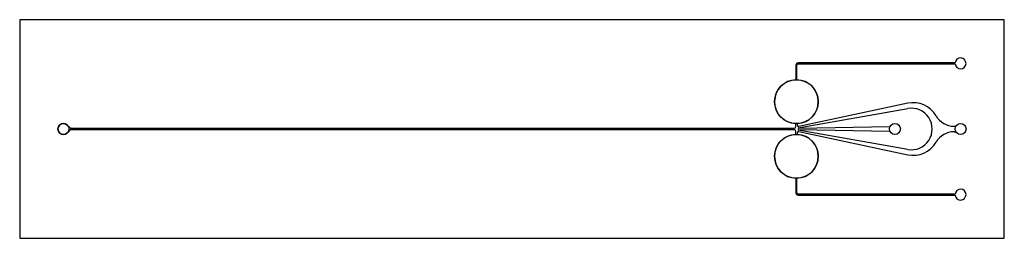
# Model space of a CAD drawing. Header units: millimetres. Extents: x -1167.3 to -1077.3, y -190.9 to -170.9.
import ezdxf

# ---------------------------------------------------------------- set-up
doc = ezdxf.new("R2010")
doc.units = ezdxf.units.MM
doc.header["$MEASUREMENT"] = 0
doc.layers.get('0').update_dxf_attribs({"linetype": 'CONTINUOUS'})

msp = doc.modelspace()

# ---------------------------------------------------------------- linework, layer by layer
for p, q in [((-1096.214, -176.409), (-1096.214, -175.058)), ((-1096.094, -180.798), (-1086.089, -179.034)), ((-1086.089, -178.552), (-1096.043, -180.668)), ((-1162.911, -180.555), (-1162.725, -180.74)), ((-1096.164, -180.57), (-1096.164, -180.406)), ((-1087.72, -180.702), (-1096.089, -180.848)), ((-1081.857, -180.654), (-1081.695, -180.654)), ((-1162.911, -181.262), (-1162.725, -181.076)), ((-1096.164, -181.411), (-1096.164, -181.246)), ((-1086.089, -182.782), (-1096.094, -181.018)), ((-1096.089, -180.968), (-1087.72, -181.114)), ((-1096.043, -181.148), (-1086.089, -183.264)), ((-1081.857, -181.163), (-1081.69, -181.17)), ((-1096.214, -186.758), (-1096.214, -185.407))]:
    msp.add_line(p, q)
msp.add_lwpolyline([(-1167.264, -170.908), (-1167.264, -190.908), (-1077.264, -190.908), (-1077.264, -170.908)], close=True)
for points in [[(-1096.314, -175.058), (-1096.314, -176.409, 0.963175), (-1096.364, -180.406), (-1096.364, -180.748, -0.414214), (-1096.464, -180.848), (-1162.464, -180.848)], [(-1162.464, -180.968), (-1096.464, -180.968, -0.414214), (-1096.364, -181.068), (-1096.364, -181.411, 0.963175), (-1096.314, -185.407), (-1096.314, -186.758)]]:
    msp.add_lwpolyline(points, format="xyb")
for points in [[(-1081.762, -174.858), (-1096.114, -174.858)], [(-1096.114, -174.958), (-1081.762, -174.958)], [(-1081.762, -186.858), (-1096.114, -186.858)], [(-1096.114, -186.958), (-1081.762, -186.958)]]:
    msp.add_lwpolyline(points)
for centre, radius in [((-1096.264, -178.408), 2), ((-1163.264, -180.908), 0.5), ((-1087.264, -180.908), 0.5), ((-1081.264, -180.908), 0.5), ((-1096.264, -183.408), 2)]:
    msp.add_circle(centre, radius)
for centre, radius, start, end in [((-1081.264, -174.908), 0.5, 185.73917, 174.26083), ((-1096.114, -175.058), 0.2, 90, 180), ((-1096.114, -175.058), 0.1, 90, 180), ((-1096.264, -178.408), 2, 272.86598, 88.56746), ((-1085.588, -180.908), 2.409, 30, 102), ((-1085.759, -180.908), 1.903, 260, 100), ((-1081.857, -178.754), 1.9, 210, 270), ((-1163.264, -180.908), 0.5, 45, 315), ((-1162.464, -180.479), 0.369, 225, 270), ((-1096.064, -180.57), 0.1, 180, 282), ((-1096.09, -180.823), 0.025, 100, 271), ((-1162.464, -181.337), 0.369, 90, 135), ((-1096.264, -183.408), 2, 271.43254, 87.13402), ((-1096.064, -181.246), 0.1, 78, 180), ((-1096.09, -180.993), 0.025, 89, 260), ((-1081.857, -183.063), 1.9, 90, 150), ((-1085.588, -180.908), 2.409, 258, 330), ((-1096.114, -186.758), 0.2, 180, 270), ((-1096.114, -186.758), 0.1, 180, 270), ((-1081.264, -186.908), 0.5, 185.73917, 174.26083)]:
    msp.add_arc(centre, radius, start, end)

doc.saveas('drawing.dxf')
